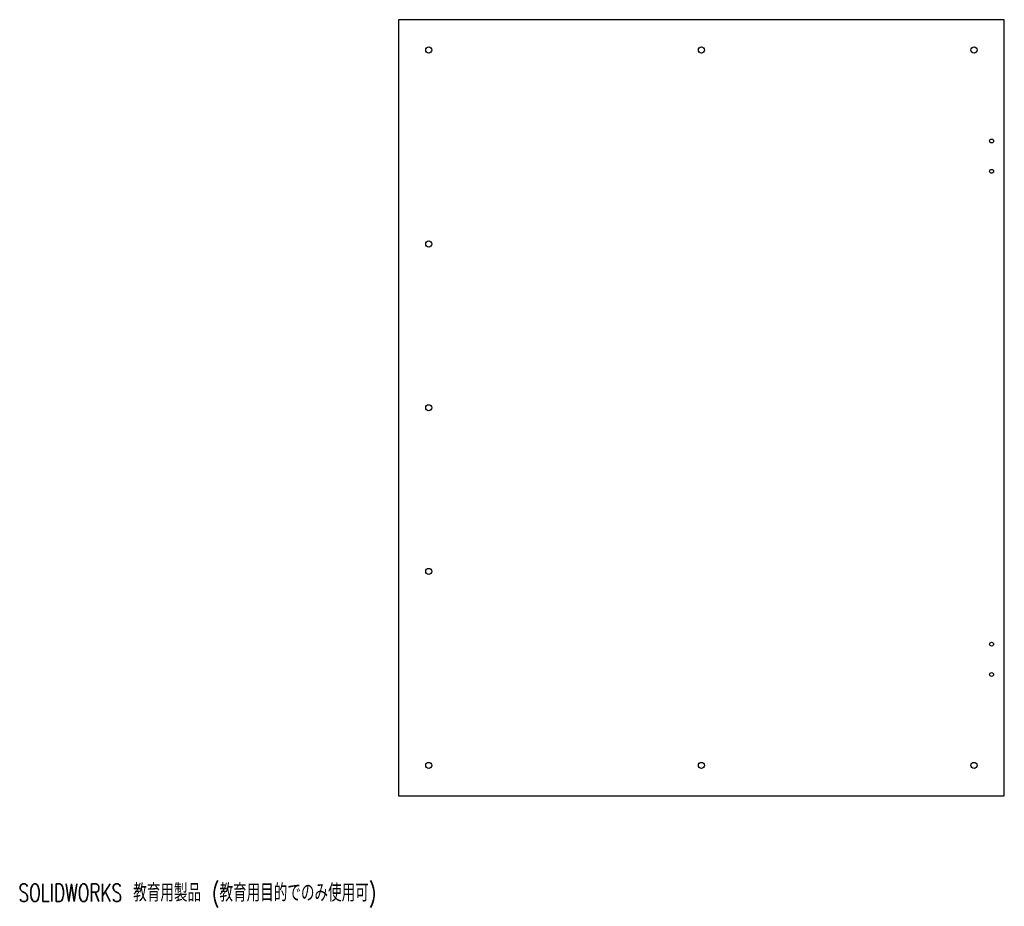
# Model space of a CAD drawing. Header units: millimetres. Extents: x 1 to 814, y 0 to 732.
import ezdxf

# ---------------------------------------------------------------- set-up
doc = ezdxf.new("R2010")
doc.units = ezdxf.units.MM
doc.styles.add('SLDTEXTSTYLE0', font='TXT', dxfattribs={"width": 0.7, "bigfont": 'bigfont'})

msp = doc.modelspace()

# ---------------------------------------------------------------- linework, layer by layer
at = {"color": 7, "linetype": 'Continuous', "lineweight": 25}
for p, q in [((313.58, 731.5), (313.58, 91.5)), ((813.58, 731.5), (313.58, 731.5)), ((813.58, 91.5), (813.58, 731.5)), ((313.58, 91.5), (813.58, 91.5))]:
    msp.add_line(p, q, dxfattribs=at)
for centre, radius in [((338.58, 706.5), 2.5), ((563.58, 706.5), 2.5), ((788.58, 706.5), 2.5), ((803.08, 631.5), 1.6), ((803.08, 606.5), 1.6), ((338.58, 546.5), 2.5), ((338.58, 411.5), 2.5), ((338.58, 276.5), 2.5), ((803.08, 216.5), 1.6), ((803.08, 191.5), 1.6), ((338.58, 116.5), 2.5), ((563.58, 116.5), 2.5), ((788.58, 116.5), 2.5)]:
    msp.add_circle(centre, radius, dxfattribs=at)

# ---------------------------------------------------------------- texts
at = {"color": 7, "linetype": 'Continuous', "insert": (0, 18.76), "char_height": 14.5493, "attachment_point": 1, "style": 'SLDTEXTSTYLE0'}
msp.add_mtext('SOLIDWORKS 教育用製品 (教育用目的でのみ使用可)', dxfattribs=at)

doc.saveas('drawing.dxf')
